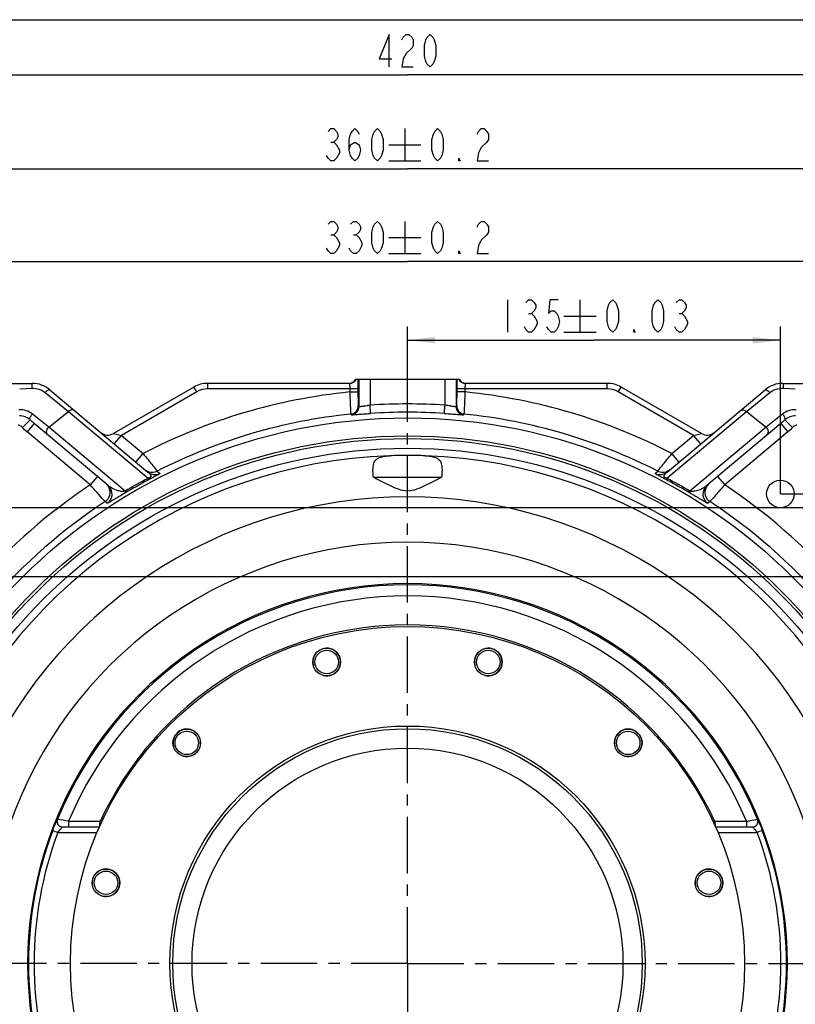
# Model space of a CAD drawing. Header units: millimetres. Extents: x 0 to 990, y 0 to 700.
# Tile 6 of 8: x 223 to 504, y 344 to 700. Entities that reach past the tile are written whole.
import ezdxf

# ---------------------------------------------------------------- set-up
doc = ezdxf.new("R2010")
doc.units = ezdxf.units.MM
doc.header["$LTSCALE"] = 54.45
doc.linetypes.add('CENTER', pattern=[0.6, 0.375, -0.075, 0.075, -0.075])
doc.layers.get('0').update_dxf_attribs({"linetype": 'CONTINUOUS'})
for name, color, linetype in [('010678030000_DXF_AXIS', 7, 'CONTINUOUS'), ('010678030000_DXF_DIMENSION', 7, 'CONTINUOUS'), ('010678030000_DXF_FORMAT', 7, 'CONTINUOUS'), ('010678030000DXF_CONTINUOUS_LINE', 7, 'CONTINUOUS')]:
    doc.layers.add(name, color=color, linetype=linetype)
doc.styles.get("Standard").update_dxf_attribs({"font": 'txt', "width": 0.7})
doc.dimstyles.new('DIMSTYLE_1', dxfattribs={"dimtxt": 11.666667, "dimasz": 10, "dimexe": 1.5, "dimexo": 0, "dimgap": 0.875, "dimtad": 1, "dimdsep": 46, "dimtxsty": 'Standard', "dimblk": '_FILLED', "dimblk1": '_FILLED', "dimblk2": '_FILLED', "dimcen": 0.09, "dimclrt": 5, "dimazin": 2, "dimtp": 0.01, "dimtm": 0.01, "dimtfac": 1, "dimtofl": 0, "dimtmove": 0, "dimatfit": 3, "dimldrblk": '_FILLED', "dimfxl": 0, "dimtolj": 1, "dimarcsym": 0})
doc.dimstyles.new('DIMSTYLE_3', dxfattribs={"dimtxt": 11.666667, "dimasz": 10, "dimexe": 1.5, "dimexo": 0, "dimgap": 0.875, "dimtad": 1, "dimdsep": 46, "dimtxsty": 'Standard', "dimblk": '_FILLED', "dimblk1": '_FILLED', "dimblk2": '_FILLED', "dimcen": 0.09, "dimclrt": 5, "dimazin": 2, "dimtol": 1, "dimtp": 0.03, "dimtm": 0.03, "dimtfac": 1, "dimtofl": 0, "dimtmove": 0, "dimatfit": 3, "dimldrblk": '_FILLED', "dimfxl": 0, "dimtolj": 1, "dimarcsym": 0})
doc.dimstyles.new('DIMSTYLE_4', dxfattribs={"dimtxt": 11.666667, "dimasz": 10, "dimexe": 1.5, "dimexo": 0, "dimgap": 0.875, "dimtad": 1, "dimdsep": 46, "dimtxsty": 'Standard', "dimblk": '_FILLED', "dimblk1": '_FILLED', "dimblk2": '_FILLED', "dimcen": 0.09, "dimclrt": 5, "dimazin": 2, "dimtol": 1, "dimtp": 0.2, "dimtm": 0.2, "dimtfac": 1, "dimtofl": 0, "dimtmove": 0, "dimatfit": 3, "dimldrblk": '_FILLED', "dimfxl": 0, "dimtolj": 1, "dimarcsym": 0})

# ---------------------------------------------------------------- blocks, each defined once
blk = doc.blocks.new('_FILLED')
at = {"color": 0, "linetype": 'ByBlock'}
blk.add_solid([(0, 0), (-1, 0.117), (-1, -0.117)], dxfattribs=at)
blk = doc.blocks.new('*D6')
at = {"layer": '010678030000_DXF_DIMENSION', "color": 2, "linetype": 'Continuous'}
for p, q in [((153.14, 544.25), (153.14, 685.02)), ((573.14, 544.25), (573.14, 685.02)), ((153.14, 680.02), (363.14, 680.02)), ((573.14, 680.02), (363.14, 680.02))]:
    blk.add_line(p, q, dxfattribs=at)
at = {"layer": '010678030000_DXF_DIMENSION', "color": 2, "linetype": 'Continuous', "xscale": 10, "yscale": 10, "zscale": 10, "rotation": 180}
blk.add_blockref('_FILLED', (153.14, 680.02), dxfattribs=at)
at = {"layer": '010678030000_DXF_DIMENSION', "color": 2, "linetype": 'Continuous', "xscale": 10, "yscale": 10, "zscale": 10}
blk.add_blockref('_FILLED', (573.14, 680.02), dxfattribs=at)
blk = doc.blocks.new('*D7')
at = {"layer": '010678030000_DXF_DIMENSION', "color": 2, "linetype": 'Continuous'}
for p, q in [((363.14, 559.23), (363.14, 589)), ((498.14, 528.39), (498.14, 589)), ((363.14, 584), (430.64, 584)), ((498.14, 584), (430.64, 584))]:
    blk.add_line(p, q, dxfattribs=at)
at = {"layer": '010678030000_DXF_DIMENSION', "color": 2, "linetype": 'Continuous', "xscale": 10, "yscale": 10, "zscale": 10, "rotation": 180}
blk.add_blockref('_FILLED', (363.14, 584), dxfattribs=at)
at = {"layer": '010678030000_DXF_DIMENSION', "color": 2, "linetype": 'Continuous', "xscale": 10, "yscale": 10, "zscale": 10}
blk.add_blockref('_FILLED', (498.14, 584), dxfattribs=at)
blk = doc.blocks.new('*D8')
at = {"layer": '010678030000_DXF_DIMENSION', "color": 2, "linetype": 'Continuous'}
for p, q in [((198.14, 541.73), (198.14, 617.44)), ((528.14, 541.73), (528.14, 617.44)), ((198.14, 612.44), (363.14, 612.44)), ((528.14, 612.44), (363.14, 612.44))]:
    blk.add_line(p, q, dxfattribs=at)
at = {"layer": '010678030000_DXF_DIMENSION', "color": 2, "linetype": 'Continuous', "xscale": 10, "yscale": 10, "zscale": 10, "rotation": 180}
blk.add_blockref('_FILLED', (198.14, 612.44), dxfattribs=at)
at = {"layer": '010678030000_DXF_DIMENSION', "color": 2, "linetype": 'Continuous', "xscale": 10, "yscale": 10, "zscale": 10}
blk.add_blockref('_FILLED', (528.14, 612.44), dxfattribs=at)
blk = doc.blocks.new('*D9')
at = {"layer": '010678030000_DXF_DIMENSION', "color": 2, "linetype": 'Continuous'}
for p, q in [((183.14, 498.39), (183.14, 650.99)), ((543.14, 498.39), (543.14, 650.99)), ((183.14, 645.99), (363.14, 645.99)), ((543.14, 645.99), (363.14, 645.99))]:
    blk.add_line(p, q, dxfattribs=at)
at = {"layer": '010678030000_DXF_DIMENSION', "color": 2, "linetype": 'Continuous', "xscale": 10, "yscale": 10, "zscale": 10, "rotation": 180}
blk.add_blockref('_FILLED', (183.14, 645.99), dxfattribs=at)
at = {"layer": '010678030000_DXF_DIMENSION', "color": 2, "linetype": 'Continuous', "xscale": 10, "yscale": 10, "zscale": 10}
blk.add_blockref('_FILLED', (543.14, 645.99), dxfattribs=at)
blk = doc.blocks.new('*D10')
at = {"layer": '010678030000_DXF_DIMENSION', "color": 2, "linetype": 'Continuous'}
for p, q in [((162.31, 358.39), (135.24, 358.39)), ((140.24, 358.39), (140.24, 273.39)), ((140.24, 188.39), (140.24, 273.39)), ((228.14, 188.39), (135.24, 188.39))]:
    blk.add_line(p, q, dxfattribs=at)
at = {"layer": '010678030000_DXF_DIMENSION', "color": 2, "linetype": 'Continuous', "xscale": 10, "yscale": 10, "zscale": 10}
for p, rotation in [((140.24, 358.39), 90), ((140.24, 188.39), 270)]:
    blk.add_blockref('_FILLED', p, dxfattribs=dict(at, rotation=rotation))
blk = doc.blocks.new('*D11')
at = {"layer": '010678030000_DXF_DIMENSION', "color": 2, "linetype": 'Continuous'}
for p, q in [((543.14, 498.39), (108.05, 498.39)), ((113.05, 498.39), (113.05, 358.39)), ((113.05, 218.39), (113.05, 358.39)), ((543.14, 218.39), (108.05, 218.39))]:
    blk.add_line(p, q, dxfattribs=at)
at = {"layer": '010678030000_DXF_DIMENSION', "color": 2, "linetype": 'Continuous', "xscale": 10, "yscale": 10, "zscale": 10}
for p, rotation in [((113.05, 498.39), 90), ((113.05, 218.39), 270)]:
    blk.add_blockref('_FILLED', p, dxfattribs=dict(at, rotation=rotation))
blk = doc.blocks.new('*D12')
at = {"layer": '010678030000_DXF_DIMENSION', "color": 2, "linetype": 'Continuous'}
for p, q in [((509.81, 523.39), (79.76, 523.39)), ((84.76, 523.39), (84.76, 358.39)), ((84.76, 193.39), (84.76, 358.39)), ((509.81, 193.39), (79.76, 193.39))]:
    blk.add_line(p, q, dxfattribs=at)
at = {"layer": '010678030000_DXF_DIMENSION', "color": 2, "linetype": 'Continuous', "xscale": 10, "yscale": 10, "zscale": 10}
for p, rotation in [((84.76, 523.39), 90), ((84.76, 193.39), 270)]:
    blk.add_blockref('_FILLED', p, dxfattribs=dict(at, rotation=rotation))
blk = doc.blocks.new('*D16')
at = {"layer": '010678030000_DXF_DIMENSION', "color": 2, "linetype": 'Continuous'}
for p, q in [((498.14, 528.39), (610.8, 528.39)), ((605.8, 528.39), (605.8, 443.39)), ((605.8, 358.39), (605.8, 443.39)), ((563.97, 358.39), (610.8, 358.39))]:
    blk.add_line(p, q, dxfattribs=at)
at = {"layer": '010678030000_DXF_DIMENSION', "color": 2, "linetype": 'Continuous', "xscale": 10, "yscale": 10, "zscale": 10}
for p, rotation in [((605.8, 528.39), 90), ((605.8, 358.39), 270)]:
    blk.add_blockref('_FILLED', p, dxfattribs=dict(at, rotation=rotation))

msp = doc.modelspace()

# ---------------------------------------------------------------- linework, layer by layer
at = {"layer": '010678030000_DXF_AXIS', "color": 7, "linetype": 'CENTER'}
for q in [(363.139, 559.226), (162.305, 358.393), (363.139, 14.763), (563.972, 358.393)]:
    msp.add_line((363.139, 358.393), q, dxfattribs=at)
at = {"layer": '010678030000_DXF_DIMENSION', "color": 5, "linetype": 'Continuous'}
for p, q in [((362.166, 660.57), (362.166, 648.903)), ((335.406, 655.709), (336.427, 655.709)), ((356.333, 654.737), (368, 654.737)), ((356.333, 648.903), (368, 648.903)), ((362.166, 627.022), (362.166, 615.355)), ((335.406, 622.161), (336.427, 622.161)), ((343.573, 622.161), (344.593, 622.161)), ((356.333, 621.189), (368, 621.189)), ((356.333, 615.355), (368, 615.355)), ((399.333, 598.585), (399.333, 586.918)), ((425.583, 598.585), (425.583, 586.918)), ((406.989, 593.724), (408.01, 593.724)), ((419.75, 592.751), (431.416, 592.751)), ((461.434, 593.724), (462.455, 593.724)), ((419.75, 586.918), (431.416, 586.918))]:
    msp.add_line(p, q, dxfattribs=at)
for points in [[(356.503, 682.939), (356.503, 694.606), (352.93, 685.856), (357.524, 685.856)], [(361.097, 692.661), (361.607, 693.633), (362.628, 694.606), (363.649, 694.606), (364.67, 693.633), (365.18, 692.661), (365.18, 690.717), (364.67, 689.744)], [(371.305, 682.939), (370.284, 683.911), (369.774, 684.883), (369.264, 686.828), (369.264, 690.717), (369.774, 692.661), (370.284, 693.633), (371.305, 694.606), (372.326, 693.633), (372.837, 692.661), (373.347, 690.717), (373.347, 686.828), (372.837, 684.883), (372.326, 683.911), (371.305, 682.939)], [(364.67, 689.744), (362.628, 687.8), (361.607, 685.856), (361.097, 682.939), (365.18, 682.939)], [(334.385, 659.598), (335.406, 660.57), (336.427, 660.57), (337.448, 659.598), (337.958, 658.626), (337.958, 657.653), (337.448, 656.681), (336.427, 655.709), (337.448, 654.737), (338.468, 652.792)], [(342.041, 652.792), (342.552, 654.737), (344.083, 655.709), (345.614, 654.737), (346.125, 652.792), (345.614, 650.848), (345.104, 649.876), (344.083, 648.903), (343.062, 649.876), (342.552, 650.848), (342.041, 652.792), (342.041, 656.681), (342.552, 658.626), (343.062, 659.598), (344.083, 660.57), (345.104, 659.598), (345.614, 658.626)], [(352.25, 648.903), (351.229, 649.876), (350.718, 650.848), (350.208, 652.792), (350.208, 656.681), (350.718, 658.626), (351.229, 659.598), (352.25, 660.57), (353.271, 659.598), (353.781, 658.626), (354.291, 656.681), (354.291, 652.792), (353.781, 650.848), (353.271, 649.876), (352.25, 648.903)], [(374.027, 648.903), (373.007, 649.876), (372.496, 650.848), (371.986, 652.792), (371.986, 656.681), (372.496, 658.626), (373.007, 659.598), (374.027, 660.57), (375.048, 659.598), (375.559, 658.626), (376.069, 656.681), (376.069, 652.792), (375.559, 650.848), (375.048, 649.876), (374.027, 648.903)], [(388.319, 658.626), (388.83, 659.598), (389.85, 660.57), (390.871, 660.57), (391.892, 659.598), (392.402, 658.626), (392.402, 656.681), (391.892, 655.709), (389.85, 653.764)], [(338.468, 652.792), (338.468, 651.82), (337.448, 649.876)], [(389.85, 653.764), (388.83, 651.82), (388.319, 648.903), (392.402, 648.903)], [(337.448, 649.876), (336.427, 648.903), (335.406, 648.903), (334.385, 649.876), (333.875, 650.848)], [(382.194, 648.903), (381.684, 648.903), (381.684, 649.876), (382.194, 648.903)], [(334.385, 626.05), (335.406, 627.022), (336.427, 627.022), (337.448, 626.05), (337.958, 625.078), (337.958, 624.105), (337.448, 623.133), (336.427, 622.161), (337.448, 621.189)], [(342.552, 626.05), (343.573, 627.022), (344.593, 627.022), (345.614, 626.05), (346.125, 625.078), (346.125, 624.105), (345.614, 623.133), (344.593, 622.161), (345.614, 621.189)], [(352.25, 615.355), (351.229, 616.328), (350.718, 617.3), (350.208, 619.244), (350.208, 623.133), (350.718, 625.078), (351.229, 626.05), (352.25, 627.022), (353.271, 626.05), (353.781, 625.078), (354.291, 623.133), (354.291, 619.244), (353.781, 617.3), (353.271, 616.328), (352.25, 615.355)], [(374.027, 615.355), (373.007, 616.328), (372.496, 617.3), (371.986, 619.244), (371.986, 623.133), (372.496, 625.078), (373.007, 626.05), (374.027, 627.022), (375.048, 626.05), (375.559, 625.078), (376.069, 623.133), (376.069, 619.244), (375.559, 617.3), (375.048, 616.328), (374.027, 615.355)], [(388.319, 625.078), (388.83, 626.05), (389.85, 627.022), (390.871, 627.022), (391.892, 626.05), (392.402, 625.078), (392.402, 623.133), (391.892, 622.161), (389.85, 620.217)], [(337.448, 621.189), (338.468, 619.244), (338.468, 618.272), (337.448, 616.328)], [(345.614, 621.189), (346.635, 619.244), (346.635, 618.272)], [(389.85, 620.217), (388.83, 618.272), (388.319, 615.355), (392.402, 615.355)], [(337.448, 616.328), (336.427, 615.355), (335.406, 615.355), (334.385, 616.328), (333.875, 617.3)], [(346.635, 618.272), (345.614, 616.328), (344.593, 615.355), (343.573, 615.355), (342.552, 616.328), (342.041, 617.3)], [(382.194, 615.355), (381.684, 615.355), (381.684, 616.328), (382.194, 615.355)], [(405.968, 597.612), (406.989, 598.585), (408.01, 598.585), (409.031, 597.612), (409.541, 596.64), (409.541, 595.668), (409.031, 594.696), (408.01, 593.724), (409.031, 592.751), (410.052, 590.807)], [(417.708, 598.585), (414.646, 598.585), (414.135, 593.724), (415.156, 594.696), (416.177, 594.696), (417.198, 593.724), (417.708, 592.751), (418.218, 590.807), (417.708, 588.862), (417.198, 587.89), (416.177, 586.918), (415.156, 586.918), (414.135, 587.89), (413.625, 588.862)], [(437.444, 586.918), (436.423, 587.89), (435.913, 588.862), (435.402, 590.807), (435.402, 594.696), (435.913, 596.64), (436.423, 597.612), (437.444, 598.585), (438.465, 597.612), (438.975, 596.64), (439.486, 594.696), (439.486, 590.807), (438.975, 588.862), (438.465, 587.89), (437.444, 586.918)], [(453.777, 586.918), (452.757, 587.89), (452.246, 588.862), (451.736, 590.807), (451.736, 594.696), (452.246, 596.64), (452.757, 597.612), (453.777, 598.585), (454.798, 597.612), (455.309, 596.64), (455.819, 594.696), (455.819, 590.807), (455.309, 588.862), (454.798, 587.89), (453.777, 586.918)], [(460.413, 597.612), (461.434, 598.585), (462.455, 598.585), (463.475, 597.612), (463.986, 596.64), (463.986, 595.668), (463.475, 594.696), (462.455, 593.724), (463.475, 592.751), (464.496, 590.807)], [(409.031, 587.89), (408.01, 586.918), (406.989, 586.918), (405.968, 587.89), (405.458, 588.862)], [(410.052, 590.807), (410.052, 589.835), (409.031, 587.89)], [(463.475, 587.89), (462.455, 586.918), (461.434, 586.918), (460.413, 587.89), (459.902, 588.862)], [(464.496, 590.807), (464.496, 589.835), (463.475, 587.89)], [(445.611, 586.918), (445.1, 586.918), (445.1, 587.89), (445.611, 586.918)]]:
    msp.add_lwpolyline(points, dxfattribs=at)
at = {"layer": '010678030000_DXF_FORMAT', "color": 7, "linetype": 'Continuous'}
msp.add_line((0, 700), (990, 700), dxfattribs=at)
at = {"layer": '010678030000DXF_CONTINUOUS_LINE', "color": 7, "linetype": 'Continuous'}
for p, q in [((177.281, 568.393), (227.281, 568.393)), ((285.818, 567.053), (256.668, 550.224)), ((342.123, 568.393), (290.818, 568.393)), ((344.442, 569.893), (381.835, 569.893)), ((435.459, 568.393), (384.154, 568.393)), ((469.609, 550.224), (440.459, 567.053)), ((498.997, 568.393), (548.996, 568.393)), ((233.709, 566.053), (269.166, 536.301)), ((457.112, 536.301), (492.569, 566.053)), ((254.795, 531.39), (227.983, 553.887)), ((498.294, 553.887), (471.483, 531.39)), ((350.795, 534.393), (375.482, 534.393)), ((465.611, 528.566), (465.493, 528.636)), ((466.742, 527.892), (465.611, 528.566)), ((238.216, 407.893), (251.632, 407.893)), ((474.645, 407.893), (488.061, 407.893))]:
    msp.add_line(p, q, dxfattribs=at)
at = {"layer": '010678030000DXF_CONTINUOUS_LINE', "color": 9, "linetype": 'Continuous'}
for p, q in [((222.746, 566.393), (227.121, 566.594)), ((286.818, 565.321), (285.818, 567.053)), ((290.818, 566.393), (290.818, 568.393)), ((345.57, 569.893), (345.57, 560.018)), ((349.569, 569.893), (349.569, 560.489)), ((376.708, 569.893), (376.708, 560.489)), ((380.707, 569.893), (380.707, 560.018)), ((435.459, 566.393), (435.459, 568.393)), ((439.459, 565.321), (440.459, 567.053)), ((499.156, 566.594), (503.531, 566.393)), ((231.999, 565.054), (240.456, 558.235)), ((286.818, 565.321), (259.56, 549.583)), ((345.21, 566.393), (290.818, 566.393)), ((342.21, 566.393), (342.21, 565.282)), ((342.21, 565.282), (345.21, 565.282)), ((345.21, 566.393), (345.21, 565.282)), ((381.067, 565.282), (381.067, 566.393)), ((435.459, 566.393), (381.067, 566.393)), ((384.067, 565.282), (381.067, 565.282)), ((384.067, 565.282), (384.067, 566.393)), ((466.718, 549.583), (439.459, 565.321)), ((485.822, 558.235), (494.278, 565.054)), ((345.296, 560.266), (345.57, 560.018)), ((348.548, 560.365), (348.697, 560.384)), ((349.77, 557.497), (349.569, 560.489)), ((376.507, 557.497), (376.708, 560.489)), ((380.707, 560.018), (380.981, 560.266)), ((229.677, 555.413), (227.335, 557.302)), ((233.266, 552.518), (240.456, 558.235)), ((240.456, 558.235), (269.271, 534.056)), ((342.604, 557.282), (342.875, 557.034)), ((383.402, 557.034), (383.673, 557.282)), ((457.007, 534.056), (485.822, 558.235)), ((485.822, 558.235), (493.011, 552.518)), ((498.942, 557.302), (496.603, 555.415)), ((226.543, 555.151), (223.718, 552.41)), ((227.983, 553.887), (225.412, 550.823)), ((233.266, 552.518), (229.677, 555.413)), ((260.891, 529.339), (233.266, 552.518)), ((493.011, 552.518), (465.387, 529.339)), ((496.603, 555.415), (493.011, 552.518)), ((498.294, 553.887), (500.865, 550.823)), ((499.734, 555.151), (502.559, 552.41)), ((248.295, 531.622), (225.412, 550.823)), ((256.668, 550.224), (259.56, 549.583)), ((256.988, 546.519), (259.56, 549.583)), ((259.56, 549.583), (267.412, 542.994)), ((458.865, 542.994), (466.718, 549.583)), ((466.718, 549.583), (469.609, 550.224)), ((469.289, 546.519), (466.718, 549.583)), ((500.865, 550.823), (477.983, 531.622)), ((264.841, 539.93), (267.412, 542.994)), ((461.436, 539.93), (458.865, 542.994)), ((250.866, 534.686), (248.295, 531.622)), ((272.548, 536.64), (273.54, 535.796)), ((452.737, 535.796), (453.729, 536.64)), ((475.411, 534.686), (477.983, 531.622)), ((254.409, 524.976), (253.682, 525.593)), ((472.595, 525.593), (471.868, 524.976)), ((236.367, 410.655), (236.425, 410.655)), ((240.439, 409.893), (240.439, 407.893)), ((240.439, 409.893), (251.905, 409.893)), ((474.372, 409.893), (485.838, 409.893)), ((485.838, 409.893), (485.838, 407.893)), ((489.853, 410.655), (489.91, 410.655)), ((234.694, 406.596), (236.566, 405.893)), ((491.583, 406.596), (489.711, 405.893)), ((236.566, 405.893), (250.765, 405.893)), ((475.512, 405.893), (489.711, 405.893))]:
    msp.add_line(p, q, dxfattribs=at)
at = {"layer": '010678030000DXF_CONTINUOUS_LINE', "color": 7, "linetype": 'Continuous'}
for centre, radius in [((363.139, 358.393), 197.5), ((363.139, 358.393), 191), ((363.139, 358.393), 190), ((363.139, 358.393), 186.5), ((498.139, 528.393), 5), ((363.139, 358.393), 122), ((333.892, 467.543), 5), ((333.892, 467.543), 4.25), ((392.385, 467.543), 5), ((392.385, 467.543), 4.25), ((363.139, 358.393), 86), ((363.139, 358.393), 85), ((283.236, 438.296), 5), ((283.236, 438.296), 4.25), ((443.042, 438.296), 5), ((443.042, 438.296), 4.25), ((253.989, 387.64), 5), ((472.288, 387.64), 5), ((253.989, 387.64), 4.25), ((472.288, 387.64), 4.25)]:
    msp.add_circle(centre, radius, dxfattribs=at)
at = {"layer": '010678030000DXF_CONTINUOUS_LINE', "color": 9, "linetype": 'Continuous'}
msp.add_circle((363.139, 358.393), 78, dxfattribs=at)
at = {"layer": '010678030000DXF_CONTINUOUS_LINE', "color": 7, "linetype": 'Continuous'}
for centre, radius, start, end in [((227.281, 558.393), 10, 49.99944, 89.99999), ((290.818, 558.393), 10, 90, 120), ((342.123, 571.392), 2.999, 269.99461, 330.01259), ((384.154, 571.392), 2.999, 209.9875, 270.00539), ((435.459, 558.393), 10, 60, 90), ((498.997, 558.393), 10, 90.00001, 130.00054), ((254.668, 553.688), 4, 229.99998, 299.99999), ((471.609, 553.688), 4, 240, 310), ((363.071, 401.215), 141.104, 89.97275, 92.57175), ((363.145, 398.493), 143.825, 87.45285, 90.00266), ((363.139, 358.393), 122.577, 24.84359, 155.15641), ((238.216, 409.893), 2, 157.59747, 269.9917), ((488.061, 409.893), 2, 270.00833, 22.40259)]:
    msp.add_arc(centre, radius, start, end, dxfattribs=at)
at = {"layer": '010678030000DXF_CONTINUOUS_LINE', "color": 9, "linetype": 'Continuous'}
for centre, radius, start, end in [((363.139, 358.393), 207.945, 95.77617, 117.40931), ((290.818, 558.393), 8, 90, 120), ((363.139, 358.393), 207.945, 62.59069, 84.22383), ((435.459, 558.393), 8, 60, 90), ((342.295, 560.267), 3.001, 275.91309, 359.98153), ((342.569, 560.019), 3.001, 275.84198, 359.98082), ((365.513, 424.773), 136.65, 96.70016, 97.06847), ((363.139, 358.393), 202.551, 86.15878, 93.84117), ((360.206, 420.192), 141.264, 82.87558, 83.29172), ((355.635, 383.692), 178.05, 82.56402, 82.8727), ((383.708, 560.019), 3.001, 180.0185, 264.1568), ((383.982, 560.267), 3.001, 180.02544, 264.08941), ((363.139, 358.393), 199.946, 95.89462, 116.94102), ((363.139, 358.393), 199.552, 86.1588, 93.8412), ((363.139, 358.393), 199.946, 63.05898, 84.10538), ((363.139, 358.393), 183.895, 91.99397, 225.39297), ((363.139, 358.393), 183.895, 314.60703, 88.00603), ((271.736, 539.364), 3.998, 229.99331, 296.81628), ((270.736, 540.205), 4, 252.32001, 296.94994), ((454.541, 539.364), 3.998, 243.18362, 310.00666), ((455.542, 540.205), 3.999, 243.04167, 287.67153), ((363.139, 358.393), 207.84, 123.54276, 153.3965), ((252.223, 528.326), 4, 303.13756, 49.9877), ((359.253, 363.277), 192.457, 117.96655, 120.77317), ((361.418, 360.555), 196.453, 117.97305, 120.77795), ((456.743, 534.872), 0.716, 220.36826, 235.82611), ((364.86, 360.557), 196.451, 59.22205, 62.02692), ((367.024, 363.277), 192.457, 59.22683, 62.03345), ((474.054, 528.326), 4, 130.01228, 236.86236), ((363.139, 358.393), 207.84, 26.6035, 56.45724), ((251.491, 528.94), 4, 303.21604, 28.62787), ((474.786, 528.94), 4, 151.36513, 236.78673), ((363.139, 358.393), 199.841, 123.21039, 154.93808), ((363.139, 358.393), 168.897, 314.60755, 225.39245), ((363.139, 358.393), 199.841, 25.06192, 56.78961), ((363.139, 358.393), 152.508, 313.04039, 226.9596), ((363.139, 358.393), 137.511, 313.03968, 226.96032), ((363.139, 358.393), 137.069, 22.41342, 157.58658), ((363.139, 358.393), 133.069, 22.76899, 157.23101), ((238.274, 409.893), 2, 157.58825, 269.99158), ((101.975, -308.203), 731.324, 79.086078, 79.406219), ((488.004, 409.893), 2, 270.0083, 22.41179), ((363.139, 358.393), 137.191, 159.42991, 200.57009), ((363.139, 358.393), 137.191, 339.42991, 20.57009), ((363.139, 358.393), 135.192, 159.42991, 200.57009), ((363.139, 358.393), 135.192, 339.42991, 20.57009)]:
    msp.add_arc(centre, radius, start, end, dxfattribs=at)
at = {"layer": '010678030000DXF_CONTINUOUS_LINE', "color": 2, "linetype": 'Continuous'}
for centre in [(333.892, 467.543), (392.385, 467.543), (283.236, 438.296), (443.042, 438.296), (253.989, 387.64), (472.288, 387.64)]:
    msp.add_arc(centre, 5, 255, 195, dxfattribs=at)
at = {"layer": '010678030000DXF_CONTINUOUS_LINE', "color": 7, "linetype": 'Continuous'}
for centre, start_param, end_param in [((341.844, 571.393), 4.712389, 5.7595865), ((384.433, 571.393), 3.6651914, 4.6209211)]:
    msp.add_ellipse(centre, major_axis=(3, 0), ratio=0.9998477, start_param=start_param, end_param=end_param, dxfattribs=at)
at = {"layer": '010678030000DXF_CONTINUOUS_LINE', "color": 9, "linetype": 'Continuous'}
for points, knots in [([(227.281, 568.393), (227.266, 568.393), (227.24, 568.334), (227.218, 568.243), (227.192, 568.076), (227.16, 567.758), (227.132, 567.255), (227.123, 566.827), (227.121, 566.594)], [0, 0, 0, 0, 0.0246422, 0.0817237, 0.1722139, 0.2938981, 0.6145468, 1, 1, 1, 1]), ([(227.121, 566.594), (227.999, 566.634), (229.76, 566.422), (231.334, 565.591), (231.999, 565.054)], [0, 0, 0, 0, 0.5068959, 1, 1, 1, 1]), ([(342.123, 568.393), (342.137, 568.393), (342.142, 568.316), (342.163, 568.226), (342.173, 568.03), (342.181, 567.89), (342.185, 567.807)], [0, 0, 0, 0, 0.0710483, 0.2654176, 0.5788657, 1, 1, 1, 1]), ([(342.185, 567.807), (342.189, 567.706), (342.206, 567.235), (342.21, 566.763), (342.21, 566.393)], [0, 0, 0, 0, 0.2144012, 1, 1, 1, 1]), ([(345.185, 569.893), (345.189, 569.642), (345.205, 568.475), (345.21, 567.309), (345.21, 566.393)], [0, 0, 0, 0, 0.2152285, 1, 1, 1, 1]), ([(381.067, 566.393), (381.067, 566.714), (381.069, 567.881), (381.078, 569.047), (381.092, 569.893)], [0, 0, 0, 0, 0.2751072, 1, 1, 1, 1]), ([(384.067, 566.393), (384.067, 566.648), (384.071, 567.118), (384.084, 567.678), (384.104, 568.031), (384.115, 568.226), (384.135, 568.317), (384.14, 568.393), (384.154, 568.393)], [0, 0, 0, 0, 0.3817187, 0.7052782, 0.8293909, 0.9217644, 0.9790512, 1, 1, 1, 1]), ([(494.278, 565.054), (494.943, 565.591), (496.517, 566.422), (498.278, 566.634), (499.156, 566.594)], [0, 0, 0, 0, 0.4931025, 1, 1, 1, 1]), ([(498.997, 568.393), (499.011, 568.393), (499.038, 568.334), (499.059, 568.244), (499.085, 568.076), (499.117, 567.758), (499.145, 567.255), (499.154, 566.827), (499.156, 566.594)], [0, 0, 0, 0, 0.0246437, 0.0817274, 0.17222, 0.2939066, 0.614556, 1, 1, 1, 1]), ([(233.708, 566.053), (233.636, 566.114), (233.357, 566.124), (232.745, 565.807), (232.295, 565.39), (231.999, 565.054)], [0, 0, 0, 0, 0.1358999, 0.3532646, 1, 1, 1, 1]), ([(342.21, 565.282), (342.248, 564.272), (342.307, 562.805), (342.39, 560.935), (342.446, 559.743), (342.497, 558.76), (342.534, 558.087), (342.564, 557.682), (342.575, 557.481), (342.595, 557.36), (342.594, 557.296), (342.604, 557.282)], [0, 0, 0, 0, 0.3785326, 0.549975, 0.7007884, 0.8253597, 0.9188628, 0.9528332, 0.9777897, 0.9935537, 1, 1, 1, 1]), ([(345.21, 565.282), (345.21, 564.649), (345.213, 563.73), (345.223, 562.558), (345.233, 561.81), (345.246, 561.193), (345.257, 560.77), (345.27, 560.517), (345.275, 560.389), (345.288, 560.315), (345.288, 560.273), (345.296, 560.266)], [0, 0, 0, 0, 0.3781655, 0.5495671, 0.700442, 0.8251362, 0.9187602, 0.9527688, 0.9777404, 0.9935054, 1, 1, 1, 1]), ([(380.981, 560.266), (380.989, 560.273), (380.989, 560.315), (381.002, 560.389), (381.007, 560.517), (381.02, 560.77), (381.031, 561.193), (381.044, 561.81), (381.054, 562.558), (381.064, 563.73), (381.067, 564.649), (381.067, 565.282)], [0, 0, 0, 0, 0.0064946, 0.0222596, 0.0472312, 0.0812398, 0.1748638, 0.299558, 0.4504329, 0.6218345, 1, 1, 1, 1]), ([(383.673, 557.282), (383.683, 557.296), (383.682, 557.36), (383.702, 557.481), (383.713, 557.682), (383.743, 558.087), (383.78, 558.76), (383.831, 559.743), (383.887, 560.935), (383.97, 562.805), (384.029, 564.272), (384.067, 565.282)], [0, 0, 0, 0, 0.0064463, 0.0222103, 0.0471668, 0.0811372, 0.1746403, 0.2992116, 0.450025, 0.6214674, 1, 1, 1, 1]), ([(492.569, 566.053), (492.641, 566.114), (492.92, 566.124), (493.532, 565.807), (493.983, 565.39), (494.278, 565.054)], [0, 0, 0, 0, 0.1359076, 0.3532674, 1, 1, 1, 1]), ([(345.57, 560.018), (345.581, 560), (345.68, 560.021), (345.828, 560.015), (346.102, 560.054), (346.452, 560.093), (346.889, 560.151), (347.595, 560.244), (348.156, 560.317), (348.548, 560.365)], [0, 0, 0, 0, 0.0215031, 0.0774281, 0.1666955, 0.286847, 0.4345229, 0.6057218, 1, 1, 1, 1]), ([(378.678, 560.244), (378.953, 560.208), (379.441, 560.145), (380.01, 560.069), (380.357, 560.032), (380.537, 560.011), (380.635, 560.014), (380.699, 560.006), (380.707, 560.018)], [0, 0, 0, 0, 0.4070967, 0.7228105, 0.8391624, 0.9249565, 0.9786341, 1, 1, 1, 1]), ([(227.335, 557.302), (226.681, 557.829), (225.111, 558.666), (223.349, 558.882), (222.456, 558.841)], [0, 0, 0, 0, 0.484752, 1, 1, 1, 1]), ([(226.543, 555.151), (226.017, 555.611), (224.787, 556.389), (223.35, 556.678), (222.622, 556.687)], [0, 0, 0, 0, 0.4897576, 1, 1, 1, 1]), ([(226.543, 555.151), (226.396, 555.441), (226.576, 556.321), (227.019, 556.961), (227.335, 557.302)], [0, 0, 0, 0, 0.4116185, 1, 1, 1, 1]), ([(242.824, 558.405), (242.516, 558.663), (241.61, 558.923), (240.787, 558.526), (240.455, 558.235)], [0, 0, 0, 0, 0.4768983, 1, 1, 1, 1]), ([(342.875, 557.034), (342.886, 557.024), (342.943, 557.03), (343.045, 557.023), (343.218, 557.033), (343.563, 557.049), (344.14, 557.09), (344.983, 557.151), (346.009, 557.228), (347.625, 557.348), (348.895, 557.438), (349.77, 557.497)], [0, 0, 0, 0, 0.0064213, 0.0219795, 0.0466409, 0.0802219, 0.1728847, 0.2967769, 0.4474422, 0.6192575, 1, 1, 1, 1]), ([(376.507, 557.497), (377.382, 557.438), (378.652, 557.348), (380.268, 557.228), (381.294, 557.151), (382.137, 557.09), (382.714, 557.049), (383.059, 557.033), (383.232, 557.023), (383.334, 557.03), (383.391, 557.024), (383.402, 557.034)], [0, 0, 0, 0, 0.3807315, 0.5525518, 0.7032203, 0.8271188, 0.9198016, 0.9533879, 0.9780403, 0.9935841, 1, 1, 1, 1]), ([(483.453, 558.405), (483.761, 558.663), (484.667, 558.923), (485.49, 558.526), (485.822, 558.235)], [0, 0, 0, 0, 0.4768986, 1, 1, 1, 1]), ([(503.821, 558.841), (502.928, 558.882), (501.166, 558.666), (499.597, 557.829), (498.942, 557.302)], [0, 0, 0, 0, 0.5152529, 1, 1, 1, 1]), ([(499.734, 555.151), (499.881, 555.441), (499.701, 556.321), (499.258, 556.961), (498.942, 557.302)], [0, 0, 0, 0, 0.4116138, 1, 1, 1, 1]), ([(503.655, 556.687), (502.927, 556.678), (501.49, 556.389), (500.26, 555.611), (499.734, 555.151)], [0, 0, 0, 0, 0.5102784, 1, 1, 1, 1]), ([(223.718, 552.41), (223.417, 552.721), (222.954, 553.116), (222.385, 553.258), (222.24, 553.274)], [0, 0, 0, 0, 0.7489516, 1, 1, 1, 1]), ([(233.064, 549.624), (232.871, 549.786), (232.559, 550.23), (232.409, 551.325), (232.847, 552.15), (233.266, 552.518)], [0, 0, 0, 0, 0.2341795, 0.4804862, 1, 1, 1, 1]), ([(493.213, 549.624), (493.406, 549.786), (493.718, 550.23), (493.869, 551.325), (493.431, 552.15), (493.011, 552.518)], [0, 0, 0, 0, 0.2341793, 0.4804859, 1, 1, 1, 1]), ([(504.037, 553.274), (503.892, 553.258), (503.323, 553.116), (502.861, 552.721), (502.559, 552.41)], [0, 0, 0, 0, 0.2510748, 1, 1, 1, 1]), ([(267.412, 542.994), (268.612, 541.522), (270.333, 539.411), (272.027, 537.278), (272.548, 536.64)], [0, 0, 0, 0, 0.697227, 1, 1, 1, 1]), ([(453.729, 536.64), (454.251, 537.278), (455.944, 539.411), (457.665, 541.522), (458.865, 542.994)], [0, 0, 0, 0, 0.302773, 1, 1, 1, 1]), ([(273.54, 535.796), (273.551, 535.786), (273.482, 535.72), (273.386, 535.658), (273.134, 535.497), (272.759, 535.283), (272.165, 534.952), (270.896, 534.266), (269.806, 533.688), (268.999, 533.259)], [0, 0, 0, 0, 0.0083201, 0.0351667, 0.0857824, 0.1672111, 0.2908978, 0.4741005, 1, 1, 1, 1]), ([(269.166, 536.301), (269.334, 536.16), (269.652, 535.867), (270.045, 535.379), (270.29, 534.838), (270.031, 534.202), (269.553, 534.094), (269.271, 534.056)], [0, 0, 0, 0, 0.2081513, 0.4061255, 0.5993123, 0.7303171, 1, 1, 1, 1]), ([(455.066, 534.438), (454.641, 534.666), (454.029, 535.003), (453.179, 535.463), (452.945, 535.637), (452.711, 535.773), (452.737, 535.796)], [0, 0, 0, 0, 0.5348419, 0.8227701, 0.9613244, 1, 1, 1, 1]), ([(456.197, 534.409), (456.12, 534.5), (456.037, 534.715), (456.1, 535.105), (456.326, 535.507), (456.687, 535.925), (456.965, 536.178), (457.112, 536.301)], [0, 0, 0, 0, 0.1572432, 0.277374, 0.508839, 0.7491251, 1, 1, 1, 1]), ([(253.682, 525.593), (253.535, 525.757), (251.75, 527.777), (249.949, 529.782), (248.295, 531.622)], [0, 0, 0, 0, 0.0818358, 1, 1, 1, 1]), ([(269.271, 534.056), (269.272, 533.962), (269.265, 533.685), (269.164, 533.359), (268.999, 533.259)], [0, 0, 0, 0, 0.3273627, 1, 1, 1, 1]), ([(457.007, 534.056), (456.956, 534.063), (456.725, 534.101), (456.493, 534.177), (456.341, 534.28)], [0, 0, 0, 0, 0.2169114, 1, 1, 1, 1]), ([(457.007, 534.056), (457.005, 533.962), (457.012, 533.685), (457.114, 533.359), (457.278, 533.259)], [0, 0, 0, 0, 0.3273582, 1, 1, 1, 1]), ([(477.983, 531.622), (477.303, 530.867), (475.502, 528.862), (473.717, 526.843), (472.595, 525.593)], [0, 0, 0, 0, 0.3770144, 1, 1, 1, 1]), ([(260.785, 528.636), (260.203, 528.29), (259.179, 527.681), (257.813, 526.87), (256.762, 526.249), (255.947, 525.774), (255.326, 525.42), (254.915, 525.194), (254.67, 525.07), (254.544, 525.01), (254.468, 524.984), (254.419, 524.968), (254.409, 524.976)], [0, 0, 0, 0, 0.2758253, 0.4856417, 0.6477093, 0.7738031, 0.8700455, 0.9394142, 0.9643826, 0.9828553, 0.9947172, 1, 1, 1, 1]), ([(260.891, 529.339), (260.307, 529.199), (259.204, 529.308), (257.406, 529.811), (256.242, 530.38), (255.563, 530.823)], [0, 0, 0, 0, 0.3200837, 0.5678422, 1, 1, 1, 1]), ([(260.891, 529.339), (260.915, 529.189), (260.947, 528.95), (260.86, 528.689), (260.785, 528.636)], [0, 0, 0, 0, 0.6219396, 1, 1, 1, 1]), ([(465.387, 529.339), (465.362, 529.189), (465.33, 528.95), (465.417, 528.689), (465.493, 528.636)], [0, 0, 0, 0, 0.6219491, 1, 1, 1, 1]), ([(467.047, 529.352), (466.969, 529.339), (466.631, 529.287), (466.288, 529.261), (466.026, 529.265)], [0, 0, 0, 0, 0.2321666, 1, 1, 1, 1]), ([(471.868, 524.976), (471.841, 524.953), (471.699, 525.042), (471.479, 525.122), (471.09, 525.347), (470.576, 525.631), (469.903, 526.023), (469.055, 526.52), (467.982, 527.156), (467.188, 527.628), (466.742, 527.892)], [0, 0, 0, 0, 0.0180452, 0.0637085, 0.1363673, 0.2365567, 0.3664398, 0.5304588, 0.7367959, 1, 1, 1, 1]), ([(470.754, 530.85), (470.5, 530.682), (469.348, 530.003), (468.065, 529.526), (467.047, 529.352)], [0, 0, 0, 0, 0.2278647, 1, 1, 1, 1]), ([(234.694, 406.596), (234.883, 407.099), (235.165, 407.832), (235.541, 408.767), (235.791, 409.376), (236.008, 409.885), (236.161, 410.24), (236.26, 410.451), (236.308, 410.561), (236.345, 410.613), (236.358, 410.655), (236.367, 410.655)], [0, 0, 0, 0, 0.3671956, 0.5364495, 0.688301, 0.8165317, 0.9148304, 0.9508947, 0.9773857, 0.9938281, 1, 1, 1, 1]), ([(485.838, 409.893), (486.34, 409.99), (487.678, 410.247), (489.016, 410.498), (489.853, 410.655)], [0, 0, 0, 0, 0.3752353, 1, 1, 1, 1]), ([(489.91, 410.655), (489.919, 410.655), (489.932, 410.613), (489.969, 410.561), (490.017, 410.451), (490.116, 410.24), (490.269, 409.885), (490.486, 409.376), (490.736, 408.768), (491.112, 407.832), (491.394, 407.099), (491.583, 406.596)], [0, 0, 0, 0, 0.0061672, 0.0225997, 0.0490807, 0.0851379, 0.1834325, 0.3116633, 0.4635173, 0.6327656, 1, 1, 1, 1]), ([(236.566, 405.893), (236.744, 406.13), (237.09, 406.578), (237.519, 407.112), (237.829, 407.473), (238.005, 407.691), (238.135, 407.8), (238.191, 407.893), (238.216, 407.893)], [0, 0, 0, 0, 0.3427419, 0.6556482, 0.7888937, 0.8971242, 0.9707008, 1, 1, 1, 1]), ([(488.061, 407.893), (488.087, 407.893), (488.142, 407.8), (488.272, 407.691), (488.448, 407.473), (488.758, 407.112), (489.187, 406.578), (489.533, 406.13), (489.711, 405.893)], [0, 0, 0, 0, 0.0292799, 0.1028444, 0.2110825, 0.3443317, 0.6572373, 1, 1, 1, 1])]:
    msp.add_open_spline(points, degree=3, knots=knots, dxfattribs=at)
for points in [[(225.412, 550.823), (224.819, 551.321), (224.257, 551.855), (223.718, 552.41)], [(227.983, 553.887), (227.494, 554.298), (227.016, 554.722), (226.543, 555.151)], [(499.734, 555.151), (499.261, 554.722), (498.783, 554.298), (498.294, 553.887)], [(502.559, 552.41), (502.02, 551.855), (501.458, 551.32), (500.865, 550.823)], [(268.165, 537.141), (268.56, 536.809), (269.03, 536.551), (269.521, 536.394)], [(458.112, 537.141), (457.717, 536.809), (457.248, 536.552), (456.756, 536.394)], [(254.063, 532.004), (254.441, 531.686), (254.765, 531.29), (255.002, 530.857)], [(255.563, 530.823), (255.297, 530.997), (255.038, 531.185), (254.795, 531.39)], [(471.483, 531.39), (471.251, 531.195), (471.006, 531.016), (470.754, 530.85)], [(472.214, 532.004), (471.836, 531.686), (471.512, 531.29), (471.275, 530.857)], [(465.584, 529.301), (465.518, 529.311), (465.452, 529.323), (465.387, 529.339)], [(466.026, 529.265), (465.878, 529.268), (465.73, 529.278), (465.584, 529.301)]]:
    msp.add_open_spline(points, degree=3, dxfattribs=at)
at = {"layer": '010678030000DXF_CONTINUOUS_LINE', "color": 7, "linetype": 'Continuous'}
for points, knots in [([(350.639, 537.041), (350.638, 537.455), (350.669, 538.238), (350.879, 539.338), (351.303, 540.28), (352.247, 541.313), (354.174, 542.015), (355.814, 542.134), (356.74, 542.176)], [0, 0, 0, 0, 0.1343268, 0.2535826, 0.3612096, 0.4651887, 0.6992473, 1, 1, 1, 1]), ([(369.537, 542.176), (370.464, 542.134), (372.105, 542.015), (374.032, 541.312), (374.976, 540.277), (375.4, 539.333), (375.608, 538.231), (375.639, 537.447), (375.639, 537.032)], [0, 0, 0, 0, 0.3005978, 0.5345379, 0.6385145, 0.746194, 0.8655519, 1, 1, 1, 1]), ([(350.795, 534.393), (350.773, 534.626), (350.695, 535.507), (350.639, 536.391), (350.639, 537.041)], [0, 0, 0, 0, 0.2648957, 1, 1, 1, 1]), ([(375.639, 537.032), (375.638, 536.825), (375.619, 535.944), (375.545, 535.065), (375.482, 534.393)], [0, 0, 0, 0, 0.2345257, 1, 1, 1, 1]), ([(375.482, 534.393), (373.534, 533.345), (370.565, 531.799), (366.504, 529.973), (363.139, 529.112), (359.773, 529.973), (355.712, 531.799), (352.743, 533.345), (350.795, 534.393)], [0, 0, 0, 0, 0.247662, 0.3737912, 0.5000001, 0.6262088, 0.752338, 1, 1, 1, 1]), ([(251.905, 409.893), (251.761, 409.582), (251.569, 409.019), (251.614, 408.372), (251.751, 408.161)], [0, 0, 0, 0, 0.5759099, 1, 1, 1, 1]), ([(474.661, 408.585), (474.67, 408.685), (474.664, 409.136), (474.519, 409.576), (474.372, 409.893)], [0, 0, 0, 0, 0.2215153, 1, 1, 1, 1]), ([(474.526, 408.161), (474.544, 408.189), (474.616, 408.32), (474.649, 408.47), (474.661, 408.585)], [0, 0, 0, 0, 0.2231416, 1, 1, 1, 1])]:
    msp.add_open_spline(points, degree=3, knots=knots, dxfattribs=at)
for points in [[(455.598, 534.153), (455.421, 534.248), (455.243, 534.343), (455.066, 534.438)], [(456.163, 533.852), (455.975, 533.952), (455.787, 534.052), (455.598, 534.153)], [(457.278, 533.259), (456.906, 533.457), (456.534, 533.654), (456.163, 533.852)]]:
    msp.add_open_spline(points, degree=3, dxfattribs=at)

# ---------------------------------------------------------------- dimensions: what is measured, and where the dimension line sits
at = {"layer": '010678030000_DXF_DIMENSION', "color": 2, "linetype": 'Continuous'}
for base, p1, p2, dimstyle, picture, middle in [((573.139, 680.022), (153.139, 544.251), (573.139, 544.251), 'DIMSTYLE_1', '*D6', (350.889, 680.022)), ((543.139, 645.987), (183.139, 498.393), (543.139, 498.393), 'DIMSTYLE_4', '*D9', (331.833, 645.987)), ((528.139, 612.439), (198.139, 541.726), (528.139, 541.726), 'DIMSTYLE_4', '*D8', (331.833, 612.439)), ((498.139, 584.001), (363.139, 559.226), (498.139, 528.393), 'DIMSTYLE_3', '*D7', (395.25, 584.001))]:
    dim = msp.add_linear_dim(base=base, p1=p1, p2=p2, dimstyle=dimstyle, dxfattribs=at)
    dim.commit()
    dim.dimension.update_dxf_attribs({"geometry": picture, "text_midpoint": middle, "dimtype": 160})
for base, p1, p2, angle, dimstyle, picture, middle in [((605.801, 528.393), (563.972, 358.393), (498.139, 528.393), 90, 'DIMSTYLE_3', '*D16', (605.801, 408.004)), ((84.759, 193.393), (509.805, 523.393), (509.805, 193.393), 270, 'DIMSTYLE_4', '*D12', (84.759, 327.087)), ((113.046, 218.393), (543.139, 498.393), (543.139, 218.393), 270, 'DIMSTYLE_4', '*D11', (113.046, 327.087)), ((140.24, 188.393), (162.305, 358.393), (228.139, 188.393), 270, 'DIMSTYLE_3', '*D10', (140.24, 231.082))]:
    dim = msp.add_linear_dim(base=base, p1=p1, p2=p2, angle=angle, dimstyle=dimstyle, dxfattribs=at)
    dim.commit()
    dim.dimension.update_dxf_attribs({"geometry": picture, "text_midpoint": middle, "dimtype": 160})

doc.saveas('drawing.dxf')
